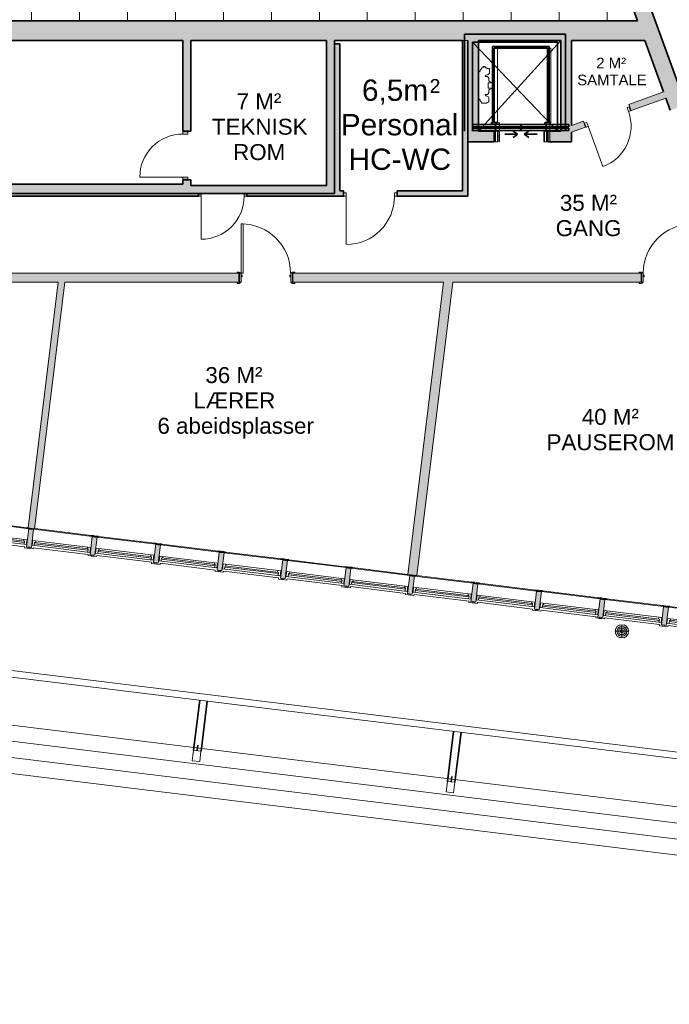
# Model space of a CAD drawing. Header units: millimetres. Extents: x -21710 to 76344, y -40597 to 35788.
# Tile 9 of 18: x 15079 to 27267, y -18570 to -90. Entities that reach past the tile are written whole.
import ezdxf

# ---------------------------------------------------------------- set-up
doc = ezdxf.new("R2010")
doc.units = ezdxf.units.MM
for name, color, linetype, lineweight in [('A-COLS', 52, 'Continuous', 9), ('A-DETL', 90, 'Continuous', 9), ('A-DETL-GENF', 92, 'Continuous', 9), ('A-DOOR', 31, 'Continuous', 9), ('A-DOOR-FRAM', 31, 'Continuous', 9), ('A-FLOR', 192, 'Continuous', 9), ('A-GLAZ', 151, 'Continuous', 9), ('A-ROOF-OTLN', 132, 'Continuous', 9), ('A-ROOF-PATT', 132, 'Continuous', 9), ('A-WALL', 113, 'Continuous', 9), ('A-WALL-PATT', 111, 'Continuous', 9), ('G-ANNO-TEXT', 231, 'Continuous', 9), ('I-WALL', 2, 'Continuous', 9), ('P-SANR-FIXT', 6, 'Continuous', 9), ('S-BEAM', 12, 'Continuous', 9)]:
    doc.layers.add(name, color=color, linetype=linetype, lineweight=lineweight)
doc.styles.add('Arial', font='arial.ttf', dxfattribs={"height": 400})
doc.styles.add('Arial_1', font='arial.ttf', dxfattribs={"height": 259.956356})
doc.styles.add('Arial_2', font='arial.ttf', dxfattribs={"height": 300})
doc.styles.add('Arial_3', font='arial.ttf', dxfattribs={"height": 200})

# ---------------------------------------------------------------- blocks, each defined once
blk = doc.blocks.new('Innerdør Slett _Diplomat_ - 10x21-505358-2_0 andre etg_hele_anlegget_m_funksjoner_m_rom')
at = {"layer": 'A-DOOR', "color": 55}
for p, q in [((-442, 17), (-400, 17)), ((-442, -50), (-442, 17)), ((-400, -50), (-400, 17)), ((506, 17), (506, -50)), ((506, 17), (548, 17)), ((548, 17), (548, -50)), ((-400, -50), (-442, -50)), ((-400, -956), (-400, -50)), ((548, -50), (506, -50))]:
    blk.add_line(p, q, dxfattribs=at)
blk.add_arc((-400, -50), 906, 270, 0, dxfattribs=at)
blk = doc.blocks.new('Innerdør Slett _Diplomat_ - 9x21-505357-2_0 andre etg_hele_anlegget_m_funksjoner_m_rom')
at = {"layer": 'A-DOOR', "color": 55}
for p, q in [((-392, 17), (-350, 17)), ((-392, -25), (-392, 17)), ((-350, -25), (-350, 17)), ((456, 17), (456, -25)), ((456, 17), (498, 17)), ((498, 17), (498, -25)), ((-350, -25), (-392, -25)), ((-350, -831), (-350, -25)), ((498, -25), (456, -25))]:
    blk.add_line(p, q, dxfattribs=at)
blk.add_arc((-350, -25), 806, 270, 0, dxfattribs=at)
blk = doc.blocks.new('Innerdør Slett _Diplomat_ - 9x21-505356-2_0 andre etg_hele_anlegget_m_funksjoner_m_rom')
at = {"layer": 'A-DOOR', "color": 55}
for p, q in [((-350, 881), (-350, 75)), ((-392, 75), (-392, -17)), ((-350, 75), (-392, 75)), ((-350, 75), (-350, -17)), ((456, -17), (456, 75)), ((498, 75), (456, 75)), ((498, -17), (498, 75)), ((-392, -17), (-350, -17)), ((456, -17), (498, -17))]:
    blk.add_line(p, q, dxfattribs=at)
blk.add_arc((-350, 75), 806, 360, 90, dxfattribs=at)
blk = doc.blocks.new('Søyle Tre Limtre - 140x200-495466-2_0 andre etg_hele_anlegget_m_funksjoner_m_rom')
at = {"layer": 'A-COLS', "color": 55}
for p, q in [((-106, 68), (94, 68)), ((-106, -72), (-106, 68)), ((94, 68), (94, -72)), ((94, -72), (-106, -72))]:
    blk.add_line(p, q, dxfattribs=at)
blk = doc.blocks.new('Bjelke Limtre Stiplet - 140x350-495827-2_0 andre etg_hele_anlegget_m_funksjoner_m_rom')
at = {"layer": 'S-BEAM', "color": 8, "lineweight": 35}
for p, q in [((-868, 70), (-1813, 70)), ((-1813, 0), (-1710, 0)), ((-1813, -70), (-868, -70))]:
    blk.add_line(p, q, dxfattribs=at)
blk = doc.blocks.new('Vindu FK - 11X17 FK V5_6-V22-2_0 andre etg_hele_anlegget_m_funksjoner_m_rom')
at = {"layer": 'A-GLAZ'}
h = blk.add_hatch(color=9, dxfattribs=at)
h.paths.add_polyline_path([(-588, -172), (-588, -184), (-541, -184), (-540, -187), (-530, -187), (-532, -172), (-562, -172)])
h.paths.add_polyline_path([(530, -172), (530, -187), (588, -187), (586, -172), (545, -172)])
at = {"layer": 'A-GLAZ', "color": 55}
for p, q in [((-520, 194), (-618, 194)), ((-618, 194), (-618, 172)), ((-520, 172), (-520, 194)), ((618, 194), (520, 194)), ((520, 194), (520, 172)), ((618, 172), (618, 194)), ((-618, 172), (-555, 172)), ((-555, 172), (-555, -172)), ((545, 130), (-545, 130)), ((-545, 130), (-545, 38)), ((-545, 38), (545, 38)), ((520, 172), (-520, 172)), ((-506, 70), (-506, 130)), ((-506, 94), (506, 94)), ((-506, 70), (506, 70)), ((-488, 70), (-506, 70)), ((-488, 38), (-488, 70)), ((488, 70), (506, 70)), ((488, 38), (488, 70)), ((506, 70), (506, 130)), ((545, 38), (545, 130)), ((555, -172), (555, 172)), ((555, 172), (618, 172)), ((-555, -172), (555, -172)), ((530, -187), (-530, -187))]:
    blk.add_line(p, q, dxfattribs=at)
at = {"layer": 'A-GLAZ', "color": 8, "lineweight": 35}
for p, q in [((-588, -172), (-588, -184)), ((-530, -187), (-530, -172)), ((530, -172), (530, -187)), ((588, -187), (588, -172)), ((-541, -187), (-530, -187)), ((530, -187), (588, -187))]:
    blk.add_line(p, q, dxfattribs=at)
blk = doc.blocks.new('Vindu FK - 11X17 FK V5_6-V23-2_0 andre etg_hele_anlegget_m_funksjoner_m_rom')
at = {"layer": 'A-GLAZ'}
h = blk.add_hatch(color=9, dxfattribs=at)
h.paths.add_polyline_path([(-588, -172), (-588, -187), (-530, -187), (-532, -172), (-555, -172)])
h.paths.add_polyline_path([(530, -172), (530, -187), (537, -186), (537, -184), (588, -184), (586, -172), (545, -172)])
at = {"layer": 'A-GLAZ', "color": 55}
for p, q in [((-520, 194), (-618, 194)), ((-618, 194), (-618, 172)), ((-520, 172), (-520, 194)), ((618, 194), (520, 194)), ((520, 194), (520, 172)), ((618, 172), (618, 194)), ((-618, 172), (-555, 172)), ((-555, 172), (-555, -172)), ((545, 130), (-545, 130)), ((-545, 130), (-545, 38)), ((-545, 38), (545, 38)), ((520, 172), (-520, 172)), ((-506, 70), (-506, 130)), ((-506, 94), (506, 94)), ((-506, 70), (506, 70)), ((-488, 70), (-506, 70)), ((-488, 38), (-488, 70)), ((488, 70), (506, 70)), ((488, 38), (488, 70)), ((506, 70), (506, 130)), ((545, 38), (545, 130)), ((555, -172), (555, 172)), ((555, 172), (618, 172)), ((-555, -172), (555, -172)), ((530, -187), (-530, -187))]:
    blk.add_line(p, q, dxfattribs=at)
at = {"layer": 'A-GLAZ', "color": 8, "lineweight": 35}
for p, q in [((-588, -172), (-588, -187)), ((-530, -187), (-530, -172)), ((530, -172), (530, -187)), ((588, -184), (588, -172)), ((-588, -187), (-530, -187)), ((530, -187), (537, -187))]:
    blk.add_line(p, q, dxfattribs=at)
blk = doc.blocks.new('Vindu FK - 11X17 FK V5_6-V21-2_0 andre etg_hele_anlegget_m_funksjoner_m_rom')
at = {"layer": 'A-GLAZ'}
h = blk.add_hatch(color=9, dxfattribs=at)
h.paths.add_polyline_path([(-588, -172), (-588, -187), (-530, -187), (-532, -172), (-555, -172)])
h.paths.add_polyline_path([(530, -172), (530, -187), (588, -187), (586, -172), (545, -172)])
at = {"layer": 'A-GLAZ', "color": 55}
for p, q in [((-520, 194), (-618, 194)), ((-618, 194), (-618, 172)), ((-520, 172), (-520, 194)), ((618, 194), (520, 194)), ((520, 194), (520, 172)), ((618, 172), (618, 194)), ((-618, 172), (-555, 172)), ((-555, 172), (-555, -172)), ((545, 130), (-545, 130)), ((-545, 130), (-545, 38)), ((-545, 38), (545, 38)), ((520, 172), (-520, 172)), ((-506, 70), (-506, 130)), ((-506, 94), (506, 94)), ((-506, 70), (506, 70)), ((-488, 70), (-506, 70)), ((-488, 38), (-488, 70)), ((488, 70), (506, 70)), ((488, 38), (488, 70)), ((506, 70), (506, 130)), ((545, 38), (545, 130)), ((555, -172), (555, 172)), ((555, 172), (618, 172)), ((-555, -172), (555, -172)), ((530, -187), (-530, -187))]:
    blk.add_line(p, q, dxfattribs=at)
at = {"layer": 'A-GLAZ', "color": 8, "lineweight": 35}
for p, q in [((-588, -172), (-588, -187)), ((-530, -187), (-530, -172)), ((530, -172), (530, -187)), ((588, -187), (588, -172)), ((-588, -187), (-530, -187)), ((530, -187), (588, -187))]:
    blk.add_line(p, q, dxfattribs=at)
blk = doc.blocks.new('Vindu FK - 11X17 FK V5_6-V24-2_0 andre etg_hele_anlegget_m_funksjoner_m_rom')
at = {"layer": 'A-GLAZ'}
h = blk.add_hatch(color=9, dxfattribs=at)
h.paths.add_polyline_path([(-588, -172), (-588, -184), (-530, -184), (-532, -172), (-587, -172)])
h.paths.add_polyline_path([(530, -172), (530, -187), (588, -187), (586, -172), (545, -172)])
at = {"layer": 'A-GLAZ', "color": 55}
for p, q in [((-520, 194), (-618, 194)), ((-618, 194), (-618, 172)), ((-520, 172), (-520, 194)), ((618, 194), (520, 194)), ((520, 194), (520, 172)), ((618, 172), (618, 194)), ((-618, 172), (-555, 172)), ((-555, 172), (-555, -172)), ((545, 130), (-545, 130)), ((-545, 130), (-545, 38)), ((-545, 38), (545, 38)), ((520, 172), (-520, 172)), ((-506, 70), (-506, 130)), ((-506, 94), (506, 94)), ((-506, 70), (506, 70)), ((-488, 70), (-506, 70)), ((-488, 38), (-488, 70)), ((488, 70), (506, 70)), ((488, 38), (488, 70)), ((506, 70), (506, 130)), ((545, 38), (545, 130)), ((555, -172), (555, 172)), ((555, 172), (618, 172)), ((-555, -172), (555, -172)), ((530, -187), (-516, -187))]:
    blk.add_line(p, q, dxfattribs=at)
at = {"layer": 'A-GLAZ', "color": 8, "lineweight": 35}
for p, q in [((-588, -172), (-588, -184)), ((-530, -184), (-530, -172)), ((530, -172), (530, -187)), ((588, -187), (588, -172)), ((530, -187), (588, -187))]:
    blk.add_line(p, q, dxfattribs=at)
blk = doc.blocks.new('Vindu FK - 11X17 FK V5_6-V25-2_0 andre etg_hele_anlegget_m_funksjoner_m_rom')
at = {"layer": 'A-GLAZ'}
h = blk.add_hatch(color=9, dxfattribs=at)
h.paths.add_polyline_path([(-588, -172), (-588, -187), (-530, -187), (-532, -172), (-555, -172)])
h.paths.add_polyline_path([(530, -172), (530, -184), (588, -184), (586, -172), (545, -172)])
at = {"layer": 'A-GLAZ', "color": 55}
for p, q in [((-520, 194), (-618, 194)), ((-618, 194), (-618, 172)), ((-520, 172), (-520, 194)), ((618, 194), (520, 194)), ((520, 194), (520, 172)), ((618, 172), (618, 194)), ((-618, 172), (-555, 172)), ((-555, 172), (-555, -172)), ((545, 130), (-545, 130)), ((-545, 130), (-545, 38)), ((-545, 38), (545, 38)), ((520, 172), (-520, 172)), ((-506, 70), (-506, 130)), ((-506, 94), (506, 94)), ((-506, 70), (506, 70)), ((-488, 70), (-506, 70)), ((-488, 38), (-488, 70)), ((488, 70), (506, 70)), ((488, 38), (488, 70)), ((506, 70), (506, 130)), ((545, 38), (545, 130)), ((555, -172), (555, 172)), ((555, 172), (618, 172)), ((-555, -172), (555, -172)), ((512, -187), (-530, -187))]:
    blk.add_line(p, q, dxfattribs=at)
at = {"layer": 'A-GLAZ', "color": 8, "lineweight": 35}
for p, q in [((-588, -172), (-588, -187)), ((-530, -187), (-530, -172)), ((530, -172), (530, -184)), ((588, -184), (588, -172)), ((-588, -187), (-530, -187))]:
    blk.add_line(p, q, dxfattribs=at)
blk = doc.blocks.new('Sluk - 250 mm Strainer - 100 mm Drain-506584-2_0 andre etg_hele_anlegget_m_funksjoner_m_rom')
at = {"layer": 'P-SANR-FIXT', "color": 55}
for p, q in [((0, 125), (0, -125)), ((-125, 0), (125, 0))]:
    blk.add_line(p, q, dxfattribs=at)
for radius in [125, 93.8, 62.5, 31.3]:
    blk.add_circle((0, 0), radius, dxfattribs=at)
for start, end in [(360, 180), (157.9872, 163.3487), (140.3802, 146.5927), (123.4073, 129.6198), (106.6513, 112.0128), (67.9872, 73.3487), (50.3802, 56.5927), (33.4073, 39.6198), (16.6513, 22.0128), (180, 360), (196.6513, 202.0128), (213.4073, 219.6198), (230.3802, 236.5927), (247.9872, 253.3487), (286.6513, 292.0128), (303.4073, 309.6198), (320.3802, 326.5927), (337.9872, 343.3487)]:
    blk.add_arc((0, 0), 125, start, end, dxfattribs=at)
blk = doc.blocks.new('M_Door_ID_Sgl_3 - 1010 x 2110mm-V35-2_0 andre etg_hele_anlegget_m_funksjoner_m_rom')
at = {"layer": 'A-DOOR'}
h = blk.add_hatch(color=7, dxfattribs=at)
h.paths.add_polyline_path([(540, 86), (540, 106), (497, 104), (474, 92), (470, 86), (500, 86)])
h.paths.add_polyline_path([(-540, 86), (-470, 86), (-474, 92), (-500, 106), (-540, 106)])
h = blk.add_hatch(color=7, dxfattribs=at)
h.paths.add_polyline_path([(540, -106), (540, -86), (470, -86), (474, -92), (500, -106)])
h.paths.add_polyline_path([(-500, -106), (-474, -92), (-470, -86), (-540, -86), (-540, -106)])
at = {"layer": 'A-DOOR-FRAM'}
h = blk.add_hatch(color=7, dxfattribs=at)
h.paths.add_polyline_path([(497, -86), (497, 86), (465, 86), (465, -86)])
h.paths.add_polyline_path([(-497, -86), (-465, -86), (-465, 86), (-497, 86)])
h = blk.add_hatch(color=7, dxfattribs=at)
h.paths.add_polyline_path([(465, 14), (465, 46), (446, 46), (446, 14)])
h.paths.add_polyline_path([(-465, 14), (-446, 14), (-446, 46), (-465, 46)])
at = {"layer": 'A-DOOR', "color": 7}
for p, q in [((425, 1012), (425, 86)), ((463, 1012), (425, 1012)), ((425, 1012), (463, 1012)), ((425, 86), (425, 1012)), ((463, 86), (463, 1012)), ((463, 1012), (463, 86)), ((-500, 106), (-540, 106)), ((-540, 106), (-540, 86)), ((-540, 86), (-470, 86)), ((-474, 92), (-500, 106)), ((425, 86), (463, 86)), ((463, 86), (425, 86)), ((470, 86), (540, 86)), ((500, 106), (474, 92)), ((540, 106), (500, 106)), ((540, 86), (540, 106)), ((-540, -86), (-540, -106)), ((-470, -86), (-540, -86)), ((-540, -106), (-500, -106)), ((-500, -106), (-474, -92)), ((540, -86), (470, -86)), ((474, -92), (500, -106)), ((500, -106), (540, -106)), ((540, -106), (540, -86))]:
    blk.add_line(p, q, dxfattribs=at)
for centre, radius, start, end in [((463, 86), 926, 90, 180), ((-478, 85), 8.06, 7.125, 60.2551), ((478, 85), 8.06, 119.7449, 172.875), ((-478, -85), 8.06, 299.7449, 352.875), ((478, -85), 8.06, 187.125, 240.2551)]:
    blk.add_arc(centre, radius, start, end, dxfattribs=at)
at = {"layer": 'A-DOOR-FRAM', "color": 7}
for p, q in [((-465, 86), (-497, 86)), ((-497, 86), (-497, -86)), ((-465, -86), (-465, 86)), ((-446, 46), (-465, 46)), ((-465, 46), (-465, 14)), ((-465, 14), (-446, 14)), ((-446, 14), (-446, 46)), ((465, 46), (446, 46)), ((446, 46), (446, 14)), ((446, 14), (465, 14)), ((465, 86), (465, -86)), ((497, 86), (465, 86)), ((465, 14), (465, 46)), ((497, -86), (497, 86)), ((-497, -86), (-465, -86)), ((465, -86), (497, -86))]:
    blk.add_line(p, q, dxfattribs=at)
blk = doc.blocks.new('Innerdør Slett _Diplomat_ - 9x21-1830898-2_0 andre etg_hele_anlegget_m_funksjoner_m_rom')
at = {"layer": 'A-DOOR', "color": 7}
for p, q in [((-392, 17), (-350, 17)), ((-392, -61), (-392, 17)), ((-350, -61), (-350, 17)), ((456, 17), (456, -61)), ((456, 17), (498, 17)), ((498, 17), (498, -61)), ((-350, -61), (-392, -61)), ((-350, -867), (-350, -61)), ((498, -61), (456, -61))]:
    blk.add_line(p, q, dxfattribs=at)
blk.add_arc((-350, -61), 806, 270, 0, dxfattribs=at)
blk = doc.blocks.new('M_Door_ID_Sgl_3 - 1010 x 2110mm-V36-2_0 andre etg_hele_anlegget_m_funksjoner_m_rom')
at = {"layer": 'A-DOOR'}
h = blk.add_hatch(color=7, dxfattribs=at)
h.paths.add_polyline_path([(-540, 106), (-540, 86), (-470, 86), (-474, 92), (-500, 106)])
h.paths.add_polyline_path([(500, 106), (474, 92), (470, 86), (540, 86), (540, 106)])
h = blk.add_hatch(color=7, dxfattribs=at)
h.paths.add_polyline_path([(-500, -86), (-540, -86), (-540, -106), (-497, -104), (-474, -92), (-470, -86), (-497, -86)])
h.paths.add_polyline_path([(540, -86), (470, -86), (474, -92), (500, -106), (540, -106)])
at = {"layer": 'A-DOOR-FRAM'}
h = blk.add_hatch(color=7, dxfattribs=at)
h.paths.add_polyline_path([(-497, 86), (-497, -86), (-465, -86), (-465, 86)])
h.paths.add_polyline_path([(497, 86), (465, 86), (465, -86), (497, -86)])
h = blk.add_hatch(color=7, dxfattribs=at)
h.paths.add_polyline_path([(-446, -14), (-465, -14), (-465, -46), (-446, -46)])
h.paths.add_polyline_path([(446, -14), (446, -46), (465, -46), (465, -14)])
at = {"layer": 'A-DOOR', "color": 7}
for p, q in [((-540, 106), (-500, 106)), ((-540, 86), (-540, 106)), ((-470, 86), (-540, 86)), ((-500, 106), (-474, 92)), ((540, 86), (470, 86)), ((474, 92), (500, 106)), ((500, 106), (540, 106)), ((540, 106), (540, 86)), ((-540, -86), (-470, -86)), ((-540, -106), (-540, -86)), ((-500, -106), (-540, -106)), ((-474, -92), (-500, -106)), ((425, -86), (463, -86)), ((425, -1012), (425, -86)), ((463, -86), (425, -86)), ((425, -86), (425, -1012)), ((463, -86), (463, -1012)), ((463, -1012), (463, -86)), ((470, -86), (540, -86)), ((500, -106), (474, -92)), ((540, -106), (500, -106)), ((540, -86), (540, -106)), ((463, -1012), (425, -1012)), ((425, -1012), (463, -1012))]:
    blk.add_line(p, q, dxfattribs=at)
for centre, radius, start, end in [((-478, 85), 8.06, 7.125, 60.2551), ((478, 85), 8.06, 119.7449, 172.875), ((-478, -85), 8.06, 299.7449, 352.875), ((463, -86), 926, 180, 270), ((478, -85), 8.06, 187.125, 240.2551)]:
    blk.add_arc(centre, radius, start, end, dxfattribs=at)
at = {"layer": 'A-DOOR-FRAM', "color": 7}
for p, q in [((-497, 86), (-465, 86)), ((-497, -86), (-497, 86)), ((-465, 86), (-465, -86)), ((465, 86), (497, 86)), ((465, -86), (465, 86)), ((497, 86), (497, -86)), ((-465, -86), (-497, -86)), ((-465, -14), (-446, -14)), ((-465, -46), (-465, -14)), ((-446, -46), (-465, -46)), ((-446, -14), (-446, -46)), ((446, -14), (465, -14)), ((446, -46), (446, -14)), ((465, -46), (446, -46)), ((465, -14), (465, -46)), ((497, -86), (465, -86))]:
    blk.add_line(p, q, dxfattribs=at)
blk = doc.blocks.new('Hiss - 11x14-2035658-2_0 andre etg_hele_anlegget_m_funksjoner_m_rom')
at = {"layer": 'A-DETL-GENF', "color": 55}
for p, q in [((688, -718), (688, -666)), ((733, -623), (829, -623)), ((829, -623), (829, -644)), ((855, -668), (855, -687)), ((877, -715), (877, -1195)), ((649, -891), (680, -881)), ((649, -903), (649, -891)), ((703, -905), (649, -903)), ((690, -866), (693, -832)), ((693, -832), (693, -823)), ((699, -815), (699, -800)), ((702, -797), (709, -797)), ((703, -1005), (703, -905)), ((709, -785), (762, -785)), ((709, -797), (709, -785)), ((762, -785), (755, -762)), ((649, -1007), (703, -1005)), ((649, -1019), (649, -1007)), ((680, -1029), (649, -1019)), ((693, -1078), (690, -1044)), ((693, -1087), (693, -1078)), ((699, -1110), (699, -1095)), ((681, -1174), (691, -1174)), ((681, -1273), (681, -1174)), ((698, -1273), (681, -1273)), ((698, -1266), (698, -1273)), ((709, -1113), (702, -1113)), ((709, -1125), (709, -1113)), ((762, -1125), (709, -1125)), ((758, -1287), (733, -1287)), ((755, -1148), (762, -1125)), ((758, -1313), (758, -1287)), ((794, -1287), (794, -1313)), ((821, -1287), (794, -1287)), ((829, -1266), (829, -1277)), ((855, -1223), (855, -1242)), ((794, -1313), (758, -1313))]:
    blk.add_line(p, q, dxfattribs=at)
for centre, radius, start, end in [((715, -666), 27.7, 155.3135, 179.0898), ((715, -718), 27.7, 180.9102, 204.6865), ((737, -683), 55.1, 126.6176, 148.4367), ((737, -700), 55.1, 211.5633, 240.6322), ((728, -679), 45.8, 93.6518, 120.9226), ((734, -633), 9.69, 97.7863, 180.039), ((808, -692), 52.5, 27.4326, 66.646), ((847, -715), 29.5, 0, 74.6154), ((673, -865), 17, 293.9822, 355.7487), ((701, -823), 8, 100.8069, 180), ((702, -800), 3, 90, 180), ((768, -639), 124, 242.2251, 264.234), ((673, -1045), 17, 4.2513, 66.0178), ((701, -1087), 8, 180, 259.1931), ((768, -1271), 124, 95.766, 128.0969), ((728, -1231), 45.8, 229.6342, 266.3134), ((702, -1110), 3, 180, 270), ((734, -1277), 9.69, 180.0389, 261.59), ((819, -1277), 9.69, 277.9816, 0), ((808, -1218), 52.5, 293.354, 332.5674), ((847, -1195), 29.5, 285.3846, 0)]:
    blk.add_arc(centre, radius, start, end, dxfattribs=at)
at = {"layer": 'A-DOOR', "color": 55}
for p, q in [((-397, 100), (-347, 100)), ((523, 100), (573, 100)), ((-397, -100), (-347, -100)), ((523, -100), (573, -100))]:
    blk.add_line(p, q, dxfattribs=at)
at = {"layer": 'A-DOOR', "color": 8, "lineweight": 35}
for p, q in [((-397, -100), (-397, 100)), ((-347, -100), (-347, 100)), ((25, -39), (-57, 19)), ((151, -39), (233, 19)), ((523, -100), (523, 100)), ((573, -100), (573, 100)), ((-812, -155), (-812, -110)), ((-812, -110), (-386, -110)), ((-386, -155), (-812, -155)), ((-812, -180), (-812, -225)), ((86, -180), (-812, -180)), ((-747, -100), (-747, -1920)), ((-597, -100), (999, -1770)), ((-597, -100), (-597, -1770)), ((-386, -110), (86, -110)), ((-386, -155), (-386, -110)), ((86, -155), (-386, -155)), ((-386, -225), (-386, -180)), ((-215, -39), (25, -39)), ((25, -39), (-57, -96)), ((86, -110), (86, -155)), ((86, -225), (86, -180)), ((91, -110), (91, -155)), ((563, -110), (91, -110)), ((91, -155), (563, -155)), ((91, -225), (91, -180)), ((91, -180), (988, -180)), ((151, -39), (233, -96)), ((391, -39), (151, -39)), ((563, -155), (563, -110)), ((988, -110), (563, -110)), ((563, -155), (988, -155)), ((563, -225), (563, -180)), ((988, -155), (988, -110)), ((988, -180), (988, -225)), ((999, -1770), (999, -100)), ((1149, -1920), (1149, -100)), ((-812, -225), (86, -225)), ((-462, -230), (-462, -255)), ((-461, -230), (-462, -230)), ((-461, -255), (-461, -230)), ((-367, -259), (-457, -259)), ((-457, -260), (-367, -260)), ((-444, -1688), (-444, -255)), ((-412, -1655), (-412, -255)), ((-392, -225), (-392, -226)), ((-367, -225), (-392, -225)), ((-392, -226), (-367, -226)), ((-363, -230), (-363, -255)), ((-362, -255), (-362, -230)), ((988, -225), (91, -225)), ((538, -255), (538, -230)), ((539, -230), (539, -255)), ((543, -225), (568, -225)), ((568, -226), (543, -226)), ((543, -259), (633, -259)), ((633, -260), (543, -260)), ((568, -225), (568, -226)), ((588, -255), (588, -1655)), ((621, -255), (621, -1688)), ((637, -230), (638, -230)), ((637, -255), (637, -230)), ((638, -230), (638, -255)), ((588, -1655), (-412, -1655)), ((-597, -1770), (999, -1770)), ((621, -1688), (-444, -1688)), ((1149, -1920), (-747, -1920))]:
    blk.add_line(p, q, dxfattribs=at)
for centre, radius, start, end in [((-457, -255), 5, 180, 270), ((-457, -255), 4, 180, 270), ((-367, -230), 5, 0, 90), ((-367, -230), 4, 0, 90), ((-367, -255), 4, 270, 0), ((-367, -255), 5, 270, 0), ((543, -230), 5, 90, 180), ((543, -255), 5, 180, 270), ((543, -230), 4, 90, 180), ((543, -255), 4, 180, 270), ((633, -255), 4, 270, 0), ((633, -255), 5, 270, 0)]:
    blk.add_arc(centre, radius, start, end, dxfattribs=at)

msp = doc.modelspace()

# ---------------------------------------------------------------- hatches: boundary and pattern name
at = {"layer": 'A-ROOF-PATT'}
h = msp.add_hatch(dxfattribs=at)
h.set_pattern_fill('FP_3', color=253, style=0, pattern_type=2)
h.set_pattern_definition([(270, (0, 12.3), (900, 6e-14), [])])
h.paths.add_polyline_path([(-3782, -355), (-3782, -110), (26672, -110), (26041, 1624), (25965, 1624), (23426, 8600), (7197, 8600), (7197, 9123), (-3463, 9123), (-3463, 8680), (-3518, 8680), (-3518, 4085), (-3900, 4085), (-3900, 4080), (-6818, 4080), (-6818, 4085), (-13873, 4085), (-13873, 4294), (-21710, 4294), (-21710, -355), (-9453, -355)])
at = {"layer": 'A-WALL-PATT'}
h = msp.add_hatch(color=9, dxfattribs=at)
h.paths.add_polyline_path([(26758, -348), (27050, -242), (26771, 524), (26480, 418), (26720, -242)])
h.paths.add_polyline_path([(25820, 2231), (26111, 2337), (26029, 2563), (25737, 2457), (25785, 2326)])
h.paths.add_polyline_path([(25077, 4270), (25369, 4376), (25297, 4574), (25006, 4468), (25039, 4376)])
h.paths.add_polyline_path([(24345, 6281), (24637, 6387), (24565, 6585), (24274, 6479), (24307, 6387)])
h.paths.add_polyline_path([(23614, 8292), (23905, 8398), (23826, 8614), (23535, 8508)])
for color, points in [(9, [(20837, -480), (23152, -480), (23152, -110), (-3782, -110), (-3782, -480), (18288, -480)]), (9, [(25233, -480), (26806, -480), (26672, -110), (23152, -110), (23152, -480), (24253, -480)]), (9, [(20987, -3355), (20987, -480), (20837, -480), (20837, -3355)]), (9, [(20987, -3305), (21087, -3305), (21087, -545), (20987, -545), (20987, -2855)]), (9, [(23388, -3405), (23488, -3405), (23487, -480), (23388, -480), (23388, -3305)]), (9, [(23688, -2180), (23688, -480), (23488, -480), (23488, -2180)]), (9, [(25433, -2380), (25433, -480), (25233, -480), (25233, -2380)]), (9, [(8932, -3355), (18138, -3355), (18138, -3180), (8088, -3180), (8088, -3355), (8263, -3355)]), (9, [(18138, -3355), (20837, -3355), (20837, -3205), (18138, -3205)]), (7, [(15358, -9644), (15926, -5019), (15803, -5019), (15237, -9630), (15351, -9644)]), (7, [(22529, -10525), (23205, -5019), (23032, -5019), (22359, -10504), (22498, -10521)])]:
    msp.add_hatch(color=color, dxfattribs=at).paths.add_polyline_path(points)
h = msp.add_hatch(color=9, dxfattribs=at)
h.paths.add_polyline_path([(41210, -40055), (41502, -39949), (41495, -39929), (41203, -40035)])
h.paths.add_polyline_path([(40543, -38222), (40834, -38116), (40764, -37922), (40473, -38028), (40505, -38116)])
h.paths.add_polyline_path([(39813, -36215), (40104, -36109), (40034, -35916), (39743, -36022), (39745, -36028)])
h.paths.add_polyline_path([(39082, -34208), (39374, -34102), (39310, -33928), (39019, -34034), (39055, -34133)])
h.paths.add_polyline_path([(38359, -32221), (38650, -32115), (37786, -29739), (37494, -29845), (38301, -32060)])
h.paths.add_polyline_path([(36834, -28032), (37126, -27926), (37067, -27766), (36776, -27872), (36796, -27926)])
h.paths.add_polyline_path([(36116, -26058), (36407, -25952), (36315, -25698), (36024, -25805), (36077, -25952)])
h.paths.add_polyline_path([(35364, -23991), (35655, -23885), (35583, -23688), (35292, -23794), (35328, -23892)])
h.paths.add_polyline_path([(34632, -21980), (34923, -21874), (34844, -21658), (34553, -21764), (34589, -21862)])
h.paths.add_polyline_path([(33893, -19950), (34184, -19844), (34112, -19647), (33821, -19753), (33857, -19851)])
h.paths.add_polyline_path([(33161, -17939), (33452, -17833), (33389, -17659), (33098, -17765), (33122, -17833)])
h.paths.add_polyline_path([(32438, -15952), (32729, -15846), (32712, -15799), (32421, -15905)])
h.paths.add_polyline_path([(31760, -14091), (32052, -13985), (27920, -2634), (27629, -2740), (31735, -14021)])
h.paths.add_polyline_path([(27283, -1791), (27575, -1685), (27050, -242), (26758, -348), (27245, -1685)])
h = msp.add_hatch(color=9, dxfattribs=at)
h.paths.add_polyline_path([(18288, -3205), (18288, -3095), (18138, -3095), (18138, -3205)])
h.paths.add_polyline_path([(18288, -2185), (18288, -480), (18138, -480), (18138, -2185)])
h = msp.add_hatch(color=7, dxfattribs=at)
h.paths.add_polyline_path([(25433, -2203), (25696, -2107), (25654, -1993), (25433, -2073), (25433, -2107)])
h.paths.add_polyline_path([(26551, -1796), (27199, -1560), (27158, -1445), (26509, -1681)])
h = msp.add_hatch(color=9, dxfattribs=at)
h.paths.add_polyline_path([(24988, -2380), (25233, -2380), (25233, -2180), (24988, -2180)])
h.paths.add_polyline_path([(23978, -2380), (23978, -2180), (23488, -2180), (23488, -2380), (23688, -2380)])
h = msp.add_hatch(color=9, dxfattribs=at)
h.paths.add_polyline_path([(22162, -3405), (23388, -3405), (23388, -3305), (22162, -3305)])
h.paths.add_polyline_path([(20987, -3405), (21152, -3405), (21152, -3305), (20987, -3305), (20987, -3355)])
h = msp.add_hatch(color=9, dxfattribs=at)
h.paths.add_polyline_path([(20987, -3405), (20987, -3355), (19342, -3355), (19342, -3405), (19657, -3405)])
h.paths.add_polyline_path([(8166, -3405), (18432, -3405), (18432, -3355), (8166, -3355), (8143, -3405)])
h = msp.add_hatch(color=7, dxfattribs=at)
h.paths.add_polyline_path([(23032, -5019), (23053, -4847), (20203, -4847), (20203, -5019), (21189, -5019)])
h.paths.add_polyline_path([(7400, -5019), (11793, -5019), (11793, -4847), (7468, -4847), (7388, -5019)])
h.paths.add_polyline_path([(19158, -5019), (19193, -5019), (19193, -4847), (12803, -4847), (12803, -5019), (18125, -5019)])
h = msp.add_hatch(color=7, dxfattribs=at)
h.paths.add_polyline_path([(27782, -5019), (28458, -5019), (28396, -4847), (27747, -4847), (27747, -5019)])
h.paths.add_polyline_path([(26702, -5019), (26737, -5019), (26737, -4847), (23053, -4847), (23032, -5019), (23205, -5019)])
h = msp.add_hatch(color=9, dxfattribs=at)
h.paths.add_polyline_path([(30970, -11920), (30838, -11558), (30734, -11545), (30692, -11886), (30838, -11904)])
h.paths.add_polyline_path([(29590, -11751), (29632, -11409), (29543, -11398), (29501, -11740), (29563, -11748)])
h.paths.add_polyline_path([(28399, -11605), (28441, -11263), (28351, -11252), (28310, -11594), (28372, -11601)])
h.paths.add_polyline_path([(27208, -11458), (27250, -11117), (27160, -11106), (27119, -11447), (27181, -11455)])
h.paths.add_polyline_path([(26017, -11312), (26059, -10971), (25969, -10960), (25927, -11301), (25990, -11309)])
h.paths.add_polyline_path([(24826, -11166), (24868, -10824), (24778, -10813), (24736, -11155), (24799, -11163)])
h.paths.add_polyline_path([(23635, -11020), (23677, -10678), (23587, -10667), (23545, -11009), (23608, -11016)])
h.paths.add_polyline_path([(22444, -10873), (22486, -10532), (22396, -10521), (22354, -10862), (22417, -10870)])
h.paths.add_polyline_path([(21253, -10727), (21294, -10386), (21205, -10375), (21163, -10716), (21226, -10724)])
h.paths.add_polyline_path([(20062, -10581), (20103, -10239), (20014, -10229), (19972, -10570), (20035, -10578)])
h.paths.add_polyline_path([(18870, -10435), (18912, -10093), (18823, -10082), (18781, -10424), (18844, -10431)])
h.paths.add_polyline_path([(17679, -10288), (17721, -9947), (17632, -9936), (17590, -10277), (17653, -10285)])
h.paths.add_polyline_path([(16488, -10142), (16530, -9801), (16441, -9790), (16399, -10131), (16462, -10139)])
h.paths.add_polyline_path([(15297, -9996), (15339, -9655), (15250, -9644), (15208, -9985), (15270, -9993)])
h.paths.add_polyline_path([(14106, -9850), (14148, -9508), (14059, -9497), (14017, -9839), (14079, -9846)])
h.paths.add_polyline_path([(12915, -9703), (12957, -9362), (12868, -9351), (12826, -9692), (12888, -9700)])
h.paths.add_polyline_path([(11724, -9557), (11766, -9216), (11677, -9205), (11635, -9546), (11697, -9554)])
h.paths.add_polyline_path([(10533, -9411), (10575, -9070), (10486, -9059), (10444, -9400), (10506, -9408)])
h.paths.add_polyline_path([(9342, -9265), (9384, -8923), (9355, -8920), (9313, -9261)])

# ---------------------------------------------------------------- linework, layer by layer
at = {"layer": 'A-DETL'}
for p, q in [((23688, -2180), (25233, -480)), ((24043, -2025), (24043, -625)), ((24043, -625), (25043, -625)), ((25043, -625), (25043, -2025)), ((24043, -2025), (24083, -2025)), ((24083, -2025), (24083, -2380)), ((25043, -2025), (25023, -2025)), ((25023, -2025), (25023, -2380))]:
    msp.add_line(p, q, dxfattribs=at)
at = {"layer": 'A-FLOR', "color": 254}
for p, q in [((8888, -12590), (32259, -15460)), ((8852, -12888), (32374, -15776)), ((8815, -13186), (32489, -16093)), ((8779, -13484), (32604, -16409))]:
    msp.add_line(p, q, dxfattribs=at)
at = {"layer": 'A-ROOF-OTLN', "color": 55}
for p, q in [((31868, -14386), (8921, -11569)), ((31887, -14512), (8896, -11689))]:
    msp.add_line(p, q, dxfattribs=at)
at = {"layer": 'A-WALL', "color": 8, "lineweight": 35}
for p, q in [((26672, -110), (26480, 418)), ((27575, -1685), (26771, 524)), ((26672, -110), (-3782, -110)), ((18138, -480), (8263, -480)), ((20837, -480), (18288, -480)), ((23388, -480), (20987, -480)), ((20987, -3355), (20987, -545)), ((21087, -545), (20987, -545)), ((21087, -545), (21087, -3305)), ((23388, -3305), (23388, -480)), ((23488, -480), (23488, -3405)), ((23688, -480), (25233, -480)), ((23688, -2180), (23688, -480)), ((25233, -480), (25233, -2180)), ((25433, -480), (26806, -480)), ((25433, -2073), (25433, -480)), ((26806, -480), (27158, -1445)), ((27199, -1560), (27283, -1791)), ((23978, -2180), (23688, -2180)), ((23978, -2180), (23978, -2380)), ((25233, -2180), (24988, -2180)), ((24988, -2180), (24988, -2380)), ((25433, -2380), (25433, -2203)), ((23488, -2380), (23978, -2380)), ((25433, -2380), (24988, -2380)), ((21152, -3305), (21087, -3305)), ((21152, -3305), (21152, -3405)), ((23388, -3305), (22162, -3305)), ((22162, -3305), (22162, -3405)), ((8143, -3405), (18432, -3405)), ((18432, -3355), (8166, -3355)), ((18432, -3355), (18432, -3405)), ((20987, -3355), (19342, -3355)), ((19342, -3355), (19342, -3405)), ((21152, -3405), (19342, -3405)), ((23488, -3405), (22162, -3405)), ((15250, -9644), (15339, -9655)), ((16441, -9790), (16530, -9801)), ((17632, -9936), (17721, -9947)), ((18823, -10082), (18912, -10093)), ((20014, -10229), (20103, -10239)), ((21205, -10375), (21294, -10386)), ((22396, -10521), (22486, -10532)), ((23587, -10667), (23677, -10678)), ((24778, -10813), (24868, -10824)), ((25969, -10960), (26059, -10971)), ((27160, -11106), (27250, -11117))]:
    msp.add_line(p, q, dxfattribs=at)
at = {"layer": 'A-WALL', "color": 55}
msp.add_line((23388, -480), (23488, -480), dxfattribs=at)
at = {"layer": 'I-WALL', "color": 8, "lineweight": 35}
for p, q in [((18138, -480), (18138, -2185)), ((18288, -2185), (18288, -480)), ((20837, -3205), (20837, -480)), ((20987, -480), (20987, -545)), ((18138, -2185), (18288, -2185)), ((18138, -3095), (18138, -3180)), ((18138, -3095), (18288, -3095)), ((18288, -3205), (18288, -3095)), ((8263, -3180), (18138, -3180)), ((18288, -3205), (20837, -3205)), ((20987, -3355), (8166, -3355))]:
    msp.add_line(p, q, dxfattribs=at)
at = {"layer": 'I-WALL', "color": 7}
for p, q in [((27158, -1445), (26509, -1681)), ((26551, -1796), (27199, -1560)), ((26509, -1681), (26551, -1796)), ((25433, -2073), (25654, -1993)), ((25654, -1993), (25696, -2107)), ((25433, -2203), (25696, -2107)), ((19158, -4847), (12838, -4847)), ((19193, -4847), (19193, -5019)), ((20203, -4847), (20203, -5019)), ((26702, -4847), (20238, -4847)), ((26737, -4847), (26737, -5019)), ((12838, -5019), (15803, -5019)), ((15237, -9630), (15803, -5019)), ((15926, -5019), (15358, -9644)), ((15926, -5019), (19158, -5019)), ((20238, -5019), (23032, -5019)), ((22359, -10504), (23032, -5019)), ((23205, -5019), (22529, -10525)), ((23205, -5019), (26702, -5019)), ((15237, -9630), (15358, -9644)), ((22359, -10504), (22529, -10525))]:
    msp.add_line(p, q, dxfattribs=at)

# ---------------------------------------------------------------- block references
at = {"layer": 'A-COLS', "color": 55}
for p, rotation in [((18397, -13902), 83.00000000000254), ((23161, -14487), 83.00000000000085)]:
    msp.add_blockref('Søyle Tre Limtre - 140x200-495466-2_0 andre etg_hele_anlegget_m_funksjoner_m_rom', p, dxfattribs=dict(at, rotation=rotation))
at = {"layer": 'A-DOOR', "color": 55}
for name, p, rotation in [('Hiss - 11x14-2035658-2_0 andre etg_hele_anlegget_m_funksjoner_m_rom', (24571, -2280), 180), ('Innerdør Slett _Diplomat_ - 9x21-505356-2_0 andre etg_hele_anlegget_m_funksjoner_m_rom', (18213, -2693), 89.99999999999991)]:
    msp.add_blockref(name, p, dxfattribs=dict(at, rotation=rotation))
at = {"layer": 'A-DOOR', "color": 7}
for name, p, rotation in [('Innerdør Slett _Diplomat_ - 9x21-1830898-2_0 andre etg_hele_anlegget_m_funksjoner_m_rom', (26052, -1913), 19.99999999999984), ('M_Door_ID_Sgl_3 - 1010 x 2110mm-V36-2_0 andre etg_hele_anlegget_m_funksjoner_m_rom', (19698, -4933), 180)]:
    msp.add_blockref(name, p, dxfattribs=dict(at, rotation=rotation))
at = {"layer": 'A-DOOR', "color": 55}
for name, p in [('Innerdør Slett _Diplomat_ - 9x21-505357-2_0 andre etg_hele_anlegget_m_funksjoner_m_rom', (18834, -3380)), ('Innerdør Slett _Diplomat_ - 10x21-505358-2_0 andre etg_hele_anlegget_m_funksjoner_m_rom', (21604, -3355))]:
    msp.add_blockref(name, p, dxfattribs=at)
at = {"layer": 'A-DOOR', "color": 7}
msp.add_blockref('M_Door_ID_Sgl_3 - 1010 x 2110mm-V35-2_0 andre etg_hele_anlegget_m_funksjoner_m_rom', (27242, -4933), dxfattribs=at)
at = {"layer": 'A-GLAZ', "color": 55, "rotation": 173.0000000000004}
for name, p in [('Vindu FK - 11X17 FK V5_6-V22-2_0 andre etg_hele_anlegget_m_funksjoner_m_rom', (14678, -9747)), ('Vindu FK - 11X17 FK V5_6-V23-2_0 andre etg_hele_anlegget_m_funksjoner_m_rom', (15869, -9893)), ('Vindu FK - 11X17 FK V5_6-V21-2_0 andre etg_hele_anlegget_m_funksjoner_m_rom', (17060, -10039)), ('Vindu FK - 11X17 FK V5_6-V21-2_0 andre etg_hele_anlegget_m_funksjoner_m_rom', (18251, -10185)), ('Vindu FK - 11X17 FK V5_6-V21-2_0 andre etg_hele_anlegget_m_funksjoner_m_rom', (19442, -10332)), ('Vindu FK - 11X17 FK V5_6-V21-2_0 andre etg_hele_anlegget_m_funksjoner_m_rom', (20633, -10478)), ('Vindu FK - 11X17 FK V5_6-V24-2_0 andre etg_hele_anlegget_m_funksjoner_m_rom', (21824, -10624)), ('Vindu FK - 11X17 FK V5_6-V25-2_0 andre etg_hele_anlegget_m_funksjoner_m_rom', (23015, -10770)), ('Vindu FK - 11X17 FK V5_6-V21-2_0 andre etg_hele_anlegget_m_funksjoner_m_rom', (24206, -10917)), ('Vindu FK - 11X17 FK V5_6-V21-2_0 andre etg_hele_anlegget_m_funksjoner_m_rom', (25398, -11063)), ('Vindu FK - 11X17 FK V5_6-V21-2_0 andre etg_hele_anlegget_m_funksjoner_m_rom', (26589, -11209)), ('Vindu FK - 11X17 FK V5_6-V21-2_0 andre etg_hele_anlegget_m_funksjoner_m_rom', (27780, -11355))]:
    msp.add_blockref(name, p, dxfattribs=at)
at = {"layer": 'P-SANR-FIXT', "color": 55}
msp.add_blockref('Sluk - 250 mm Strainer - 100 mm Drain-506584-2_0 andre etg_hele_anlegget_m_funksjoner_m_rom', (26378, -11570), dxfattribs=at)
at = {"layer": 'S-BEAM', "color": 8, "lineweight": 35}
for p, rotation in [((18632, -12010), 83.00000000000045), ((23396, -12595), 83.00000000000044)]:
    msp.add_blockref('Bjelke Limtre Stiplet - 140x350-495827-2_0 andre etg_hele_anlegget_m_funksjoner_m_rom', p, dxfattribs=dict(at, rotation=rotation))

# ---------------------------------------------------------------- texts
at = {"layer": 'G-ANNO-TEXT', "color": 7, "attachment_point": 1}
for s, insert, char_height, width, style in [('2 M²', (25896, -804), 200, 673.42, 'Arial_3'), ('6,5m', (21500, -1213), 400, 1539.24, 'Arial'), ('2', (22770, -1205), 260, 256.54, 'Arial_1'), ('SAMTALE', (25539, -1121), 200, 1523.21, 'Arial_3'), ('7 M²', (19149, -1472), 300, 1042.19, 'Arial_2'), ('Personal', (21103, -1861), 400, 2741.77, 'Arial'), ('TEKNISK ', (18686, -1949), 300, 2244.72, 'Arial_2'), ('ROM', (19083, -2425), 300, 1202.53, 'Arial_2'), ('HC-WC', (21249, -2509), 400, 2389.03, 'Arial'), ('35 M² ', (25214, -3377), 300, 1427, 'Arial_2'), ('GANG', (25135, -3853), 300, 1507.17, 'Arial_2'), ('36 M²', (18562, -6610), 300, 1330.8, 'Arial_2'), ('LÆRER', (18337, -7086), 300, 1875.95, 'Arial_2'), ('40 M²', (25625, -7394), 300, 1330.8, 'Arial_2'), ('6 abeidsplasser', (17663, -7562), 300, 3511.39, 'Arial_2'), ('PAUSEROM', (24964, -7870), 300, 2918.14, 'Arial_2')]:
    msp.add_mtext(s, dxfattribs=dict(at, insert=insert, char_height=char_height, width=width, style=style))

doc.saveas('drawing.dxf')
